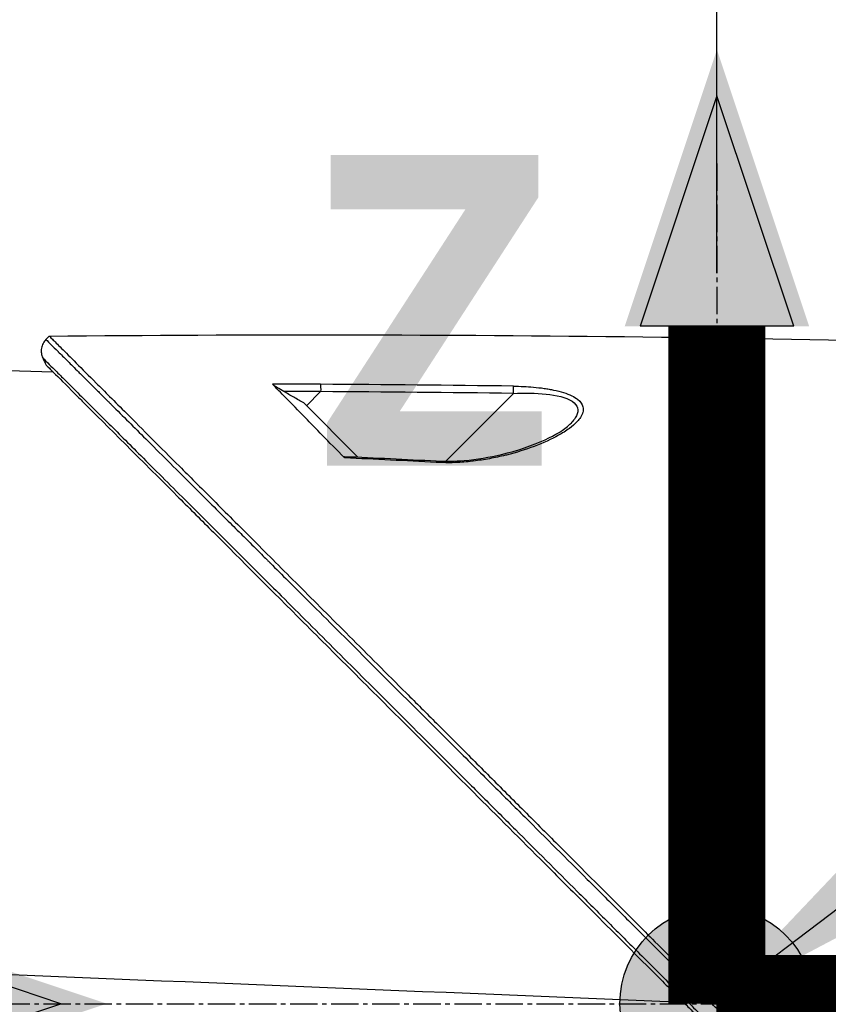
# Model space of a CAD drawing. Header units: millimetres. Extents: x 0 to 4378, y 0 to 2376.
# Tile 228 of 256: x 1491 to 1541, y 1699 to 1760. Entities that reach past the tile are written whole.
import ezdxf

# ---------------------------------------------------------------- set-up
doc = ezdxf.new("R2010")
doc.units = ezdxf.units.MM
doc.header["$LTSCALE"] = 0.2
doc.linetypes.add('CENTER2', pattern=[1.125, 0.75, -0.125, 0.125, -0.125])
for name, color, linetype in [('02_Center Line', 1, 'CENTER2'), ('07_Special Line2', 76, 'Continuous'), ('12_Before Rev.Num.', 5, 'Continuous')]:
    doc.layers.add(name, color=color, linetype=linetype)
doc.layers.add('14_Mark', color=7, linetype='Continuous', true_color=0xe03c31)
doc.styles.add('Rainbow-5.0 Style', font='malgunsl.ttf')
doc.dimstyles.new('Rainbow-5.0 Style', dxfattribs={"dimtxt": 4, "dimasz": 2.5, "dimexe": 1, "dimexo": 1, "dimgap": 1, "dimtad": 1, "dimdsep": 46, "dimtxsty": 'Rainbow-5.0 Style', "dimcen": 0, "dimclrd": 251, "dimclre": 251, "dimclrt": 7, "dimazin": 3, "dimtp": 0.1, "dimtm": 0.1, "dimtfac": 0.61, "dimtmove": 0, "dimatfit": 3, "dimfxl": 1, "dimlwd": -1, "dimlwe": -1, "dimarcsym": 1})

# ---------------------------------------------------------------- blocks, each defined once
blk = doc.blocks.new('A$C87452269')
for p, q in [((-152.18, 1137.965), (-151.972, 1138.173)), ((-162.9, 1136.258), (-151.751, 1135.971)), ((-136.07, 1133.866), (-135.196, 1134.741)), ((-127.465, 1130.441), (-123.277, 1134.63)), ((-136.246, 1134.041), (-132.901, 1130.697)), ((-118.98, 1133.751), (-118.98, 1133.751)), ((-127.558, 1130.348), (-127.557, 1130.349)), ((-150.6, 1098.529), (-150.6, 1098.529)), ((-149.8, 1098.496), (-149.8, 1098.496)), ((-149.4, 1098.48), (-149.4, 1098.48)), ((-147.8, 1098.414), (-147.8, 1098.414)), ((-147.4, 1098.398), (-147.4, 1098.398)), ((-147, 1098.382), (-147, 1098.382)), ((-143.8, 1098.251), (-143.8, 1098.251)), ((-126.376, 1097.54), (-126.376, 1097.54)), ((-121.709, 1097.349), (-121.709, 1097.349))]:
    blk.add_line(p, q)
for centre, major_axis, ratio, start_param, end_param in [((-142.435, -321.12), (1156.921, -885.229), 0.999556, 2.218747, 2.220785), ((-142.312, -325.15), (1032.994, -1031.985), 0.999657, 2.35066, 2.352222), ((-142.388, -313.612), (1152.819, -878.232), 0.999554, 2.208409, 2.216638), ((-142.272, -318.278), (1028.14, -1027.119), 0.999657, 2.342453, 2.350656), ((-176.443, 201.637), (-433.604, 822.785), 0.999764, 5.746022, 5.752107), ((-112.641, 1098.519), (-0.707, -0.708), 0.014107, 4.712384, 6.026259)]:
    blk.add_ellipse(centre, major_axis=major_axis, ratio=ratio, start_param=start_param, end_param=end_param)
for points in [[(-151.972, 1138.173), (-127.509, 1138.418), (-103.034, 1138.115), (-78.584, 1137.263)], [(-152.374, 1136.828), (-152.304, 1136.679), (-152.233, 1136.531), (-152.163, 1136.383)], [(-135.199, 1135.193), (-135.196, 1135.123), (-135.195, 1134.923), (-135.196, 1134.741)], [(-123.277, 1134.63), (-123.274, 1134.81), (-123.274, 1135.009), (-123.276, 1135.08)], [(-119.802, 1132.713), (-119.804, 1132.712), (-119.805, 1132.71), (-119.807, 1132.709)], [(-133.726, 1130.735), (-131.833, 1130.649), (-129.941, 1130.557), (-128.049, 1130.459)], [(-128.049, 1130.459), (-128.051, 1130.459), (-128.055, 1130.421), (-128.059, 1130.368)], [(-112.764, 1096.984), (-128.409, 1097.623), (-144.054, 1098.261), (-159.7, 1098.9)], [(-111.782, 1097.661), (-111.914, 1097.793), (-112.046, 1097.924), (-112.178, 1098.056)], [(-112.858, 1097.369), (-112.727, 1097.238), (-112.596, 1097.107), (-112.466, 1096.977)]]:
    blk.add_open_spline(points, degree=3)
for points, knots in [([(-152.178, 1137.964), (-152.212, 1137.93), (-152.244, 1137.892), (-152.273, 1137.852), (-152.303, 1137.812), (-152.33, 1137.769), (-152.354, 1137.723), (-152.378, 1137.678), (-152.399, 1137.63), (-152.416, 1137.58), (-152.434, 1137.531), (-152.447, 1137.479), (-152.456, 1137.427), (-152.465, 1137.375), (-152.47, 1137.322), (-152.47, 1137.27), (-152.471, 1137.217), (-152.467, 1137.165), (-152.46, 1137.114), (-152.452, 1137.063), (-152.441, 1137.013), (-152.427, 1136.965), (-152.413, 1136.917), (-152.395, 1136.871), (-152.374, 1136.828)], [0, 0, 0, 0, 0.125, 0.125, 0.125, 0.25, 0.25, 0.25, 0.375, 0.375, 0.375, 0.5, 0.5, 0.5, 0.625, 0.625, 0.625, 0.75, 0.75, 0.75, 0.875, 0.875, 0.875, 1, 1, 1, 1]), ([(-152.178, 1137.964), (-152.18, 1137.966), (-152.1, 1137.886), (-151.856, 1137.644), (-151.748, 1137.536), (-151.607, 1137.396), (-151.426, 1137.216), (-151.422, 1137.212), (-151.418, 1137.208), (-151.414, 1137.205), (-151.251, 1137.043), (-151.057, 1136.849), (-150.825, 1136.619), (-150.631, 1136.426), (-150.412, 1136.207), (-150.164, 1135.961), (-150.132, 1135.929), (-150.1, 1135.897), (-150.067, 1135.864), (-149.82, 1135.618), (-149.546, 1135.346), (-149.244, 1135.045), (-149.217, 1135.018), (-149.19, 1134.991), (-149.162, 1134.963), (-149.016, 1134.817), (-148.863, 1134.665), (-148.703, 1134.506), (-148.608, 1134.412), (-148.511, 1134.315), (-148.412, 1134.216), (-148.362, 1134.167), (-148.312, 1134.116), (-148.261, 1134.066), (-148.215, 1134.02), (-148.179, 1133.984), (-148.124, 1133.93), (-148.119, 1133.924), (-148.112, 1133.918), (-148.106, 1133.912), (-147.42, 1133.229), (-146.711, 1132.522), (-146.011, 1131.824), (-145.559, 1131.374), (-145.111, 1130.927), (-144.673, 1130.491), (-144.176, 1129.995), (-143.692, 1129.513), (-143.228, 1129.051), (-142.818, 1128.641), (-142.423, 1128.248), (-142.049, 1127.874), (-141.333, 1127.161), (-140.69, 1126.52), (-140.136, 1125.967), (-140.013, 1125.844), (-139.894, 1125.726), (-139.78, 1125.612), (-139.466, 1125.299), (-139.185, 1125.019), (-138.941, 1124.775), (-138.819, 1124.653), (-138.706, 1124.541), (-138.602, 1124.437), (-138.569, 1124.404), (-138.537, 1124.373), (-138.507, 1124.342), (-138.488, 1124.324), (-138.471, 1124.306), (-138.453, 1124.288), (-138.43, 1124.265), (-138.406, 1124.242), (-138.384, 1124.219), (-138.373, 1124.208), (-138.362, 1124.197), (-138.351, 1124.186), (-138.347, 1124.183), (-138.346, 1124.182), (-138.345, 1124.181), (-138.344, 1124.18), (-138.343, 1124.179), (-138.34, 1124.176), (-138.337, 1124.173), (-138.331, 1124.166), (-138.318, 1124.154), (-137.949, 1123.785), (-137.577, 1123.414), (-137.204, 1123.042), (-136.057, 1121.898), (-134.896, 1120.739), (-133.729, 1119.575), (-132.526, 1118.374), (-131.318, 1117.168), (-130.111, 1115.964), (-128.864, 1114.719), (-127.62, 1113.477), (-126.384, 1112.244), (-125.975, 1111.834), (-125.566, 1111.426), (-125.158, 1111.019), (-124.935, 1110.796), (-124.712, 1110.574), (-124.49, 1110.352), (-123.849, 1109.712), (-123.212, 1109.076), (-122.578, 1108.443), (-121.274, 1107.141), (-119.986, 1105.854), (-118.717, 1104.588), (-118.063, 1103.935), (-117.415, 1103.287), (-116.773, 1102.646), (-116.116, 1101.99), (-115.466, 1101.341), (-114.822, 1100.698), (-114.09, 1099.966), (-113.366, 1099.243), (-112.651, 1098.529)], [0.0000275, 0.0000275, 0.0000275, 0.0000275, 0.0859853, 0.0859853, 0.0859853, 0.1241981, 0.1241981, 0.1241981, 0.125, 0.125, 0.125, 0.1589987, 0.1589987, 0.1589987, 0.1875, 0.1875, 0.1875, 0.1911709, 0.1911709, 0.1911709, 0.21875, 0.21875, 0.21875, 0.2212271, 0.2212271, 0.2212271, 0.234375, 0.234375, 0.234375, 0.2421875, 0.2421875, 0.2421875, 0.2460938, 0.2460938, 0.2460938, 0.2496161, 0.2496161, 0.2496161, 0.25, 0.25, 0.25, 0.2912742, 0.2912742, 0.2912742, 0.3179228, 0.3179228, 0.3179228, 0.3481944, 0.3481944, 0.3481944, 0.375, 0.375, 0.375, 0.4261619, 0.4261619, 0.4261619, 0.4375, 0.4375, 0.4375, 0.46875, 0.46875, 0.46875, 0.484375, 0.484375, 0.484375, 0.4893023, 0.4893023, 0.4893023, 0.4921875, 0.4921875, 0.4921875, 0.4960938, 0.4960938, 0.4960938, 0.4980469, 0.4980469, 0.4980469, 0.4986572, 0.4986572, 0.4986572, 0.4992676, 0.4992676, 0.4992676, 0.5, 0.5, 0.5, 0.5215625, 0.5215625, 0.5215625, 0.5877727, 0.5877727, 0.5877727, 0.656049, 0.656049, 0.656049, 0.7265974, 0.7265974, 0.7265974, 0.75, 0.75, 0.75, 0.7627993, 0.7627993, 0.7627993, 0.7996666, 0.7996666, 0.7996666, 0.8755356, 0.8755356, 0.8755356, 0.9146293, 0.9146293, 0.9146293, 0.9545641, 0.9545641, 0.9545641, 1, 1, 1, 1]), ([(-151.972, 1138.173), (-151.972, 1138.173), (-151.908, 1138.108), (-151.655, 1137.855), (-151.465, 1137.666), (-150.72, 1136.92), (-149.991, 1136.192), (-148.808, 1135.008), (-148.53, 1134.73), (-147.905, 1134.106), (-147.554, 1133.754), (-146.205, 1132.406), (-145.109, 1131.309), (-143.612, 1129.812), (-143.292, 1129.493), (-142.218, 1128.419), (-141.442, 1127.642), (-139.781, 1125.982), (-138.893, 1125.094), (-137.512, 1123.713), (-137.034, 1123.235), (-136.051, 1122.252), (-135.544, 1121.745), (-134.502, 1120.703), (-133.966, 1120.166), (-132.273, 1118.474), (-131.098, 1117.299), (-129.288, 1115.489), (-128.663, 1114.864), (-127.377, 1113.578), (-126.717, 1112.918), (-125.363, 1111.564), (-124.668, 1110.869), (-123.615, 1109.816), (-123.258, 1109.459), (-122.155, 1108.356), (-121.406, 1107.607), (-119.025, 1105.227), (-117.384, 1103.584), (-115.335, 1101.537), (-114.933, 1101.135), (-113.994, 1100.196), (-113.457, 1099.658), (-112.565, 1098.766), (-112.238, 1098.44), (-111.804, 1098.006), (-111.741, 1097.943), (-111.603, 1097.804), (-111.531, 1097.732), (-111.206, 1097.407), (-111.011, 1097.212), (-110.658, 1096.859), (-110.562, 1096.763), (-110.276, 1096.477), (-110.13, 1096.331), (-109.82, 1096.022), (-109.668, 1095.87), (-109.415, 1095.617), (-109.315, 1095.516), (-109.125, 1095.326), (-109.043, 1095.245), (-108.846, 1095.048), (-108.74, 1094.941), (-108.542, 1094.743), (-108.452, 1094.653), (-107.095, 1093.298), (-105.831, 1092.033), (-103.764, 1089.965), (-102.959, 1089.16), (-101.389, 1087.591), (-100.623, 1086.825), (-99.493, 1085.694), (-99.125, 1085.327), (-98.025, 1084.226), (-97.293, 1083.495), (-93.832, 1080.034), (-91.161, 1077.363), (-88.464, 1074.666), (-88.327, 1074.529), (-88.054, 1074.256), (-87.918, 1074.12), (-87.648, 1073.85), (-87.513, 1073.715), (-87.272, 1073.474), (-87.165, 1073.367), (-86.513, 1072.716), (-85.972, 1072.174), (-85.288, 1071.49), (-85.137, 1071.339), (-84.857, 1071.059), (-84.727, 1070.929), (-84.467, 1070.669), (-84.337, 1070.539), (-84.042, 1070.244), (-83.877, 1070.08), (-83.557, 1069.76), (-83.402, 1069.605), (-83.074, 1069.276), (-82.902, 1069.104), (-82.651, 1068.853), (-82.573, 1068.775), (-82.383, 1068.585), (-82.271, 1068.473), (-82.03, 1068.232), (-81.9, 1068.102), (-81.585, 1067.787), (-81.4, 1067.602), (-81.02, 1067.222), (-80.826, 1067.028), (-80.242, 1066.444), (-79.857, 1066.059), (-79.388, 1065.591), (-79.3, 1065.502), (-79.071, 1065.274), (-78.933, 1065.135), (-78.647, 1064.849), (-78.501, 1064.703), (-78.2, 1064.403), (-78.046, 1064.248), (-77.741, 1063.943), (-77.59, 1063.793), (-77.298, 1063.5), (-77.156, 1063.358), (-76.739, 1062.942), (-76.469, 1062.672), (-75.955, 1062.158), (-75.711, 1061.913), (-75.247, 1061.449), (-75.027, 1061.229), (-74.411, 1060.613), (-74.026, 1060.229), (-73.34, 1059.543), (-73.034, 1059.236), (-72.49, 1058.692), (-72.249, 1058.451), (-71.822, 1058.025), (-71.634, 1057.836), (-71.378, 1057.581), (-71.303, 1057.505), (-71.091, 1057.294), (-70.961, 1057.164), (-70.625, 1056.827), (-70.435, 1056.638), (-70.025, 1056.228), (-69.838, 1056.041), (-69.65, 1055.853), (-69.603, 1055.806), (-69.557, 1055.759), (-69.545, 1055.748), (-69.53, 1055.732), (-69.526, 1055.729), (-69.526, 1055.729)], [-21.000836, -21.000836, -21.000836, -21.000836, -20.328863, -20.328863, -19.655828, -19.655828, -18.308332, -18.308332, -17.924512, -17.924512, -17.485993, -17.485993, -16.316696, -16.316696, -16.006668, -16.006668, -15.296307, -15.296307, -14.534305, -14.534305, -14.139555, -14.139555, -13.730091, -13.730091, -13.30546, -13.30546, -12.401825, -12.401825, -11.929878, -11.929878, -11.437802, -11.437802, -10.9252, -10.9252, -10.663362, -10.663362, -10.117833, -10.117833, -8.934625, -8.934625, -8.645977, -8.645977, -8.260408, -8.260408, -8.006475, -8.006475, -7.961161, -7.961161, -7.91407, -7.91407, -7.778509, -7.778509, -7.724161, -7.724161, -7.666804, -7.666804, -7.602838, -7.602838, -7.565627, -7.565627, -7.532521, -7.532521, -7.488032, -7.488032, -7.450837, -7.450837, -6.924212, -6.924212, -6.587553, -6.587553, -6.265466, -6.265466, -6.109966, -6.109966, -5.79866, -5.79866, -4.627003, -4.627003, -4.564096, -4.564096, -4.501625, -4.501625, -4.439084, -4.439084, -4.389917, -4.389917, -4.135415, -4.135415, -4.06302, -4.06302, -4.00074, -4.00074, -3.938004, -3.938004, -3.858125, -3.858125, -3.782258, -3.782258, -3.697501, -3.697501, -3.658476, -3.658476, -3.601749, -3.601749, -3.53559, -3.53559, -3.439968, -3.439968, -3.337887, -3.337887, -3.131131, -3.131131, -3.082568, -3.082568, -3.005474, -3.005474, -2.922888, -2.922888, -2.834293, -2.834293, -2.74619, -2.74619, -2.661641, -2.661641, -2.496608, -2.496608, -2.34096, -2.34096, -2.194458, -2.194458, -1.921626, -1.921626, -1.681164, -1.681164, -1.470918, -1.470918, -1.287493, -1.287493, -1.207074, -1.207074, -1.056347, -1.056347, -0.792008, -0.792008, -0.395398, -0.395398, -0.197631, -0.197631, -0.099394, -0.099394, 0, 0, 0, 0]), ([(-152.374, 1136.828), (-152.375, 1136.828), (-152.268, 1136.721), (-152.058, 1136.512), (-151.946, 1136.4), (-151.805, 1136.26), (-151.636, 1136.091), (-151.467, 1135.923), (-151.27, 1135.726), (-151.047, 1135.504), (-150.824, 1135.282), (-150.575, 1135.034), (-150.303, 1134.762), (-150.03, 1134.49), (-149.733, 1134.194), (-149.415, 1133.876), (-149.096, 1133.558), (-148.755, 1133.218), (-148.395, 1132.859), (-147.758, 1132.224), (-147.062, 1131.529), (-146.315, 1130.784), (-145.892, 1130.361), (-145.452, 1129.923), (-144.998, 1129.47), (-144.537, 1129.01), (-144.062, 1128.536), (-143.574, 1128.049), (-142.604, 1127.08), (-141.583, 1126.061), (-140.524, 1125.003), (-139.997, 1124.477), (-139.46, 1123.942), (-138.915, 1123.398), (-138.491, 1122.974), (-138.062, 1122.545), (-137.628, 1122.112), (-136.512, 1120.997), (-135.365, 1119.852), (-134.195, 1118.683), (-133.023, 1117.513), (-131.828, 1116.32), (-130.616, 1115.109), (-129.403, 1113.897), (-128.172, 1112.667), (-126.928, 1111.425), (-126.306, 1110.803), (-125.68, 1110.179), (-125.052, 1109.551), (-124.424, 1108.923), (-123.793, 1108.293), (-123.16, 1107.66), (-121.893, 1106.395), (-120.617, 1105.12), (-119.336, 1103.84), (-118.695, 1103.2), (-118.053, 1102.559), (-117.41, 1101.916), (-116.766, 1101.274), (-116.122, 1100.63), (-115.478, 1099.986), (-114.761, 1099.27), (-114.044, 1098.554), (-113.327, 1097.837)], [0, 0, 0, 0, 0.0671031, 0.0671031, 0.0671031, 0.1029277, 0.1029277, 0.1029277, 0.1387919, 0.1387919, 0.1387919, 0.1747111, 0.1747111, 0.1747111, 0.2106779, 0.2106779, 0.2106779, 0.2467042, 0.2467042, 0.2467042, 0.3103939, 0.3103939, 0.3103939, 0.3465771, 0.3465771, 0.3465771, 0.383319, 0.383319, 0.383319, 0.4564224, 0.4564224, 0.4564224, 0.4927866, 0.4927866, 0.4927866, 0.5210907, 0.5210907, 0.5210907, 0.5939582, 0.5939582, 0.5939582, 0.6669229, 0.6669229, 0.6669229, 0.7399622, 0.7399622, 0.7399622, 0.7765034, 0.7765034, 0.7765034, 0.8130598, 0.8130598, 0.8130598, 0.886194, 0.886194, 0.886194, 0.9227702, 0.9227702, 0.9227702, 0.9593497, 0.9593497, 0.9593497, 1, 1, 1, 1]), ([(-152.163, 1136.383), (-152.163, 1136.383), (-152.133, 1136.353), (-152.015, 1136.235), (-151.927, 1136.147), (-151.791, 1136.01), (-151.771, 1135.991), (-151.751, 1135.971)], [0, 0, 0, 0, 0.2643321, 0.2643321, 0.528758, 0.528758, 0.5707059, 0.5707059, 0.5707059, 0.5707059]), ([(-152.163, 1136.383), (-152.163, 1136.383), (-152.163, 1136.383), (-151.402, 1135.622), (-150.959, 1135.179), (-150.225, 1134.445), (-150.052, 1134.272), (-148.408, 1132.628), (-146.353, 1130.573), (-143.272, 1127.492), (-142.561, 1126.781), (-140.083, 1124.303), (-138.204, 1122.424), (-135.201, 1119.421), (-134.123, 1118.343), (-131.86, 1116.08), (-130.669, 1114.889), (-128.152, 1112.372), (-126.821, 1111.041), (-124.016, 1108.236), (-122.538, 1106.758), (-120.277, 1104.497), (-119.501, 1103.722), (-117.421, 1101.641), (-116.111, 1100.332), (-114.483, 1098.703), (-114.157, 1098.378), (-113.624, 1097.844), (-113.426, 1097.647), (-113.015, 1097.236), (-112.857, 1097.078), (-112.516, 1096.736), (-112.336, 1096.556), (-111.999, 1096.22), (-111.843, 1096.064), (-111.405, 1095.626), (-111.124, 1095.345), (-110.765, 1094.985), (-110.686, 1094.907), (-110.516, 1094.736), (-110.426, 1094.647), (-110.116, 1094.337), (-109.962, 1094.183), (-109.363, 1093.584), (-108.955, 1093.176), (-106.899, 1091.12), (-105.242, 1089.463), (-102.838, 1087.059), (-102.078, 1086.299), (-99.864, 1084.084), (-98.416, 1082.637), (-95.675, 1079.896), (-94.376, 1078.597), (-92.508, 1076.729), (-91.925, 1076.146), (-90.215, 1074.436), (-89.1, 1073.321), (-86.997, 1071.218), (-86.005, 1070.227), (-84.145, 1068.366), (-83.271, 1067.492), (-82.032, 1066.254), (-81.646, 1065.867), (-80.909, 1065.131), (-80.559, 1064.78), (-79.566, 1063.788), (-78.944, 1063.165), (-77.819, 1062.041), (-77.313, 1061.534), (-75.982, 1060.203), (-75.205, 1059.426), (-74.258, 1058.479), (-74.012, 1058.233), (-73.372, 1057.593), (-73.009, 1057.23), (-72.212, 1056.433), (-71.844, 1056.065), (-71.532, 1055.753), (-71.477, 1055.698), (-71.359, 1055.581), (-71.306, 1055.527), (-71.235, 1055.456), (-71.217, 1055.438), (-71.217, 1055.438)], [-15.738203, -15.738203, -15.738203, -15.738203, -14.793481, -14.793481, -14.173934, -14.173934, -13.996984, -13.996984, -12.579476, -12.579476, -12.176243, -12.176243, -11.215253, -11.215253, -10.695697, -10.695697, -10.142358, -10.142358, -9.539575, -9.539575, -8.883963, -8.883963, -8.543526, -8.543526, -7.972636, -7.972636, -7.829924, -7.829924, -7.73886, -7.73886, -7.680875, -7.680875, -7.616244, -7.616244, -7.560081, -7.560081, -7.459116, -7.459116, -7.430908, -7.430908, -7.397967, -7.397967, -7.318024, -7.318024, -7.146824, -7.146824, -6.455961, -6.455961, -6.135134, -6.135134, -5.518203, -5.518203, -4.951279, -4.951279, -4.691225, -4.691225, -4.182012, -4.182012, -3.710062, -3.710062, -3.272291, -3.272291, -3.069642, -3.069642, -2.879581, -2.879581, -2.522736, -2.522736, -2.208798, -2.208798, -1.659444, -1.659444, -1.453529, -1.453529, -1.091939, -1.091939, -0.546675, -0.546675, -0.410051, -0.410051, -0.205023, -0.205023, 0, 0, 0, 0]), ([(-137.477, 1134.751), (-137.619, 1134.833), (-137.751, 1134.913), (-137.942, 1135.035), (-138.008, 1135.08), (-138.085, 1135.136), (-138.107, 1135.153), (-138.143, 1135.183), (-138.157, 1135.195), (-138.167, 1135.206)], [0, 0, 0, 0, 0.049407, 0.049407, 0.0845377, 0.0845377, 0.1006426, 0.1006426, 0.1144911, 0.1144911, 0.1144911, 0.1144911]), ([(-133.711, 1130.646), (-134.721, 1131.655), (-135.53, 1132.502), (-137.048, 1134.056), (-137.731, 1134.746), (-138.167, 1135.206)], [0.000003, 0.000003, 0.000003, 0.000003, 0.596138, 0.596138, 1.498187, 1.498187, 1.498187, 1.498187]), ([(-136.246, 1134.041), (-136.451, 1134.159), (-136.656, 1134.277), (-137.066, 1134.514), (-137.271, 1134.632), (-137.477, 1134.751)], [-0.1420846, -0.1420846, -0.1420846, -0.1420846, -0.071052, -0.071052, 0, 0, 0, 0]), ([(-123.276, 1135.08), (-123.063, 1135.077), (-122.853, 1135.071), (-122.648, 1135.061), (-122.443, 1135.051), (-122.276, 1135.04), (-122.046, 1135.02), (-121.817, 1135), (-121.598, 1134.975), (-121.389, 1134.945), (-121.274, 1134.929), (-121.171, 1134.913), (-121.065, 1134.894), (-120.979, 1134.879), (-120.891, 1134.863), (-120.794, 1134.842), (-120.363, 1134.753), (-119.985, 1134.64), (-119.662, 1134.482), (-119.53, 1134.417), (-119.411, 1134.344), (-119.314, 1134.268), (-119.113, 1134.109), (-119.027, 1133.953), (-118.99, 1133.801), (-118.963, 1133.691), (-118.966, 1133.564), (-118.995, 1133.45), (-119.001, 1133.428), (-119.007, 1133.408), (-119.014, 1133.389), (-119.031, 1133.337), (-119.055, 1133.284), (-119.084, 1133.232), (-119.1, 1133.202), (-119.118, 1133.173), (-119.137, 1133.143), (-119.192, 1133.059), (-119.274, 1132.959), (-119.339, 1132.889), (-119.469, 1132.748), (-119.631, 1132.608), (-119.823, 1132.467), (-119.92, 1132.395), (-120.034, 1132.318), (-120.151, 1132.244), (-120.266, 1132.173), (-120.383, 1132.104), (-120.49, 1132.044), (-120.924, 1131.802), (-121.444, 1131.566), (-121.999, 1131.356), (-122.536, 1131.153), (-123.078, 1130.981), (-123.706, 1130.823), (-123.727, 1130.818), (-123.747, 1130.813), (-123.768, 1130.807), (-124.096, 1130.727), (-124.426, 1130.655), (-124.758, 1130.595), (-125.09, 1130.534), (-125.389, 1130.487), (-125.764, 1130.443), (-125.782, 1130.441), (-125.799, 1130.439), (-125.817, 1130.437), (-126.172, 1130.396), (-126.495, 1130.37), (-126.871, 1130.355), (-126.891, 1130.355), (-126.911, 1130.354), (-126.931, 1130.353), (-127.298, 1130.341), (-127.6, 1130.344), (-128.059, 1130.368)], [0, 0, 0, 0, 0.03125, 0.03125, 0.03125, 0.0625, 0.0625, 0.0625, 0.09375, 0.09375, 0.09375, 0.110985, 0.110985, 0.110985, 0.125, 0.125, 0.125, 0.1875, 0.1875, 0.1875, 0.213151, 0.213151, 0.213151, 0.266654, 0.266654, 0.266654, 0.305187, 0.305187, 0.305187, 0.3125, 0.3125, 0.3125, 0.332554, 0.332554, 0.332554, 0.34375, 0.34375, 0.34375, 0.375, 0.375, 0.375, 0.4375, 0.4375, 0.4375, 0.469225, 0.469225, 0.469225, 0.5, 0.5, 0.5, 0.625, 0.625, 0.625, 0.746043, 0.746043, 0.746043, 0.75, 0.75, 0.75, 0.8125, 0.8125, 0.8125, 0.875, 0.875, 0.875, 0.877935, 0.877935, 0.877935, 0.9375, 0.9375, 0.9375, 0.940676, 0.940676, 0.940676, 1, 1, 1, 1]), ([(-123.277, 1134.63), (-122.587, 1134.664), (-121.911, 1134.659), (-120.621, 1134.524), (-120.021, 1134.386), (-119.294, 1133.911), (-119.222, 1133.576), (-119.473, 1133.066), (-119.618, 1132.888), (-119.802, 1132.713)], [0, 0, 0, 0, 0.125, 0.125, 0.25, 0.25, 0.375, 0.375, 0.4429497, 0.4429497, 0.4429497, 0.4429497]), ([(-128.049, 1130.459), (-127.473, 1130.43), (-126.89, 1130.438), (-125.527, 1130.551), (-124.748, 1130.684), (-123.036, 1131.09), (-122.105, 1131.402), (-120.707, 1132.053), (-120.149, 1132.385), (-119.808, 1132.708)], [0, 0, 0, 0, 0.1731548, 0.1731548, 0.4163571, 0.4163571, 0.7396751, 0.7396751, 0.9899824, 0.9899824, 0.9899824, 0.9899824]), ([(-133.711, 1130.646), (-133.721, 1130.656), (-133.73, 1130.666), (-133.745, 1130.684), (-133.75, 1130.692), (-133.76, 1130.712), (-133.76, 1130.722), (-133.75, 1130.733), (-133.74, 1130.735), (-133.726, 1130.735)], [0.00000015, 0.00000015, 0.00000015, 0.00000015, 0.00611289, 0.00611289, 0.01218263, 0.01218263, 0.02278958, 0.02278958, 0.03285016, 0.03285016, 0.03285016, 0.03285016]), ([(-113.327, 1097.837), (-113.314, 1097.824), (-113.301, 1097.811), (-113.287, 1097.797), (-113.144, 1097.654), (-113.001, 1097.511), (-112.858, 1097.369)], [0, 0, 0, 0, 0.084771, 0.084771, 0.084771, 1, 1, 1, 1]), ([(-112.178, 1098.056), (-112.214, 1098.02), (-112.251, 1097.983), (-112.288, 1097.946), (-112.325, 1097.909), (-112.362, 1097.871), (-112.399, 1097.834), (-112.436, 1097.797), (-112.473, 1097.76), (-112.508, 1097.725), (-112.543, 1097.689), (-112.577, 1097.655), (-112.609, 1097.623), (-112.64, 1097.591), (-112.669, 1097.561), (-112.696, 1097.534), (-112.723, 1097.507), (-112.747, 1097.483), (-112.768, 1097.462), (-112.789, 1097.44), (-112.807, 1097.422), (-112.822, 1097.406), (-112.837, 1097.391), (-112.849, 1097.378), (-112.858, 1097.369)], [0, 0, 0, 0, 0.125, 0.125, 0.125, 0.25, 0.25, 0.25, 0.375, 0.375, 0.375, 0.5, 0.5, 0.5, 0.625, 0.625, 0.625, 0.75, 0.75, 0.75, 0.875, 0.875, 0.875, 1, 1, 1, 1]), ([(-111.782, 1097.661), (-111.818, 1097.625), (-111.855, 1097.588), (-111.892, 1097.551), (-111.93, 1097.514), (-111.967, 1097.476), (-112.004, 1097.439), (-112.041, 1097.402), (-112.078, 1097.366), (-112.113, 1097.33), (-112.148, 1097.295), (-112.182, 1097.261), (-112.214, 1097.229), (-112.246, 1097.197), (-112.276, 1097.168), (-112.302, 1097.141), (-112.329, 1097.114), (-112.353, 1097.09), (-112.374, 1097.068), (-112.396, 1097.047), (-112.414, 1097.029), (-112.429, 1097.013), (-112.444, 1096.998), (-112.457, 1096.986), (-112.466, 1096.977)], [0, 0, 0, 0, 0.125, 0.125, 0.125, 0.25, 0.25, 0.25, 0.375, 0.375, 0.375, 0.5, 0.5, 0.5, 0.625, 0.625, 0.625, 0.75, 0.75, 0.75, 0.875, 0.875, 0.875, 1, 1, 1, 1]), ([(-110.045, 1095.924), (-110.335, 1096.214), (-110.624, 1096.503), (-110.914, 1096.793), (-111.203, 1097.082), (-111.493, 1097.372), (-111.782, 1097.661)], [0, 0, 0, 0, 0.499983, 0.499983, 0.499983, 1, 1, 1, 1]), ([(-112.466, 1096.977), (-112.176, 1096.687), (-111.887, 1096.398), (-111.597, 1096.108), (-111.308, 1095.819), (-111.019, 1095.529), (-110.729, 1095.24)], [0, 0, 0, 0, 0.500049, 0.500049, 0.500049, 1, 1, 1, 1])]:
    blk.add_open_spline(points, degree=3, knots=knots)
blk.add_rational_spline([(-112.178, 1098.056), (-112.335, 1098.214), (-112.493, 1098.371), (-112.651, 1098.529)], [1, 1.00000000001, 1.00000000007, 1], degree=3)
at = {"layer": '02_Center Line', "ltscale": 11.288275}
for p, q in [((-110.7, 1148.844), (-110.7, 922.279)), ((-220.904, 1096.9), (-46.548, 1096.9))]:
    blk.add_line(p, q, dxfattribs=at)
blk = doc.blocks.new('*D148')
at = {"color": 251, "linetype": 'ByBlock', "transparency": 16777216}
for p, q in [((1437.646, 1733.632), (1437.646, 1816.218)), ((1534.346, 1744.324), (1534.346, 1816.218)), ((1447.646, 1812.218), (1524.346, 1812.218))]:
    blk.add_line(p, q, dxfattribs=at)
at = {"color": 251, "transparency": 16777216}
for points in [[(1447.646, 1813.885), (1447.646, 1810.551), (1437.646, 1812.218)], [(1524.346, 1813.885), (1524.346, 1810.551), (1534.346, 1812.218)]]:
    blk.add_solid(points, dxfattribs=at)
at = {"layer": 'Defpoints', "color": 0, "transparency": 16777216}
for p in [(1534.346, 1812.218), (1534.346, 1740.324), (1437.646, 1729.632)]:
    blk.add_point(p, dxfattribs=at)
at = {"color": 7, "transparency": 16777216, "insert": (1485.996, 1824.49), "char_height": 16, "attachment_point": 5, "style": 'Rainbow-5.0 Style'}
blk.add_mtext('96.7', dxfattribs=at)
blk = doc.blocks.new('*D149')
at = {"color": 251, "linetype": 'ByBlock', "transparency": 16777216}
for p, q in [((1534.346, 1744.324), (1534.346, 1816.218)), ((1645.046, 1633.624), (1645.046, 1816.218)), ((1544.346, 1812.218), (1635.046, 1812.218))]:
    blk.add_line(p, q, dxfattribs=at)
at = {"color": 251, "transparency": 16777216}
for points in [[(1544.346, 1813.885), (1544.346, 1810.551), (1534.346, 1812.218)], [(1635.046, 1813.885), (1635.046, 1810.551), (1645.046, 1812.218)]]:
    blk.add_solid(points, dxfattribs=at)
at = {"layer": 'Defpoints', "color": 0, "transparency": 16777216}
for p in [(1645.046, 1812.218), (1534.346, 1740.324), (1645.046, 1629.624)]:
    blk.add_point(p, dxfattribs=at)
at = {"color": 7, "transparency": 16777216, "insert": (1589.696, 1824.539), "char_height": 16, "attachment_point": 5, "style": 'Rainbow-5.0 Style'}
blk.add_mtext('110.7', dxfattribs=at)
blk = doc.blocks.new('A$C46360d6a')
at = {"layer": '07_Special Line2'}
blk.add_hatch(color=256, dxfattribs=at).paths.add_polyline_path([(49.156, 0), (34.9, 4.752), (34.9, -4.752)])
for p, q in [((46.78, 0), (34.9, 3.96)), ((34.9, -3.96), (46.78, 0))]:
    blk.add_line(p, q, dxfattribs=at)
blk = doc.blocks.new('A$Cc9315064')
at = {"layer": '12_Before Rev.Num.'}
blk.add_hatch(color=256, dxfattribs=at).paths.add_polyline_path([(0, 49.156), (-4.752, 34.9), (4.752, 34.9)])
at = {"layer": '14_Mark'}
h = blk.add_hatch(color=256, dxfattribs=at)
h.dxf.hatch_style = 1
h.paths.add_polyline_path([(5, 0, 1), (-5, 0, 1)])
at = {"layer": '07_Special Line2', "const_width": 5}
blk.add_lwpolyline([(34.9, 0), (0, 0)], dxfattribs=at)
at = {"layer": '12_Before Rev.Num.'}
for p, q in [((0, 46.78), (-3.96, 34.9)), ((3.96, 34.9), (0, 46.78)), ((3.96, 34.9), (-3.96, 34.9))]:
    blk.add_line(p, q, dxfattribs=at)
at = {"layer": '12_Before Rev.Num.', "const_width": 5}
blk.add_lwpolyline([(0, 34.9), (0, 0)], dxfattribs=at)
at = {"layer": '14_Mark'}
blk.add_circle((0, 0), 5, dxfattribs=at)
at = {"layer": '12_Before Rev.Num.', "insert": (-20.587, 35.725), "char_height": 16, "attachment_point": 4, "style": 'Rainbow-5.0 Style'}
blk.add_mtext('{\\fMalgun Gothic Semilight|b1|i0|c129|p50;Z}', dxfattribs=at)

msp = doc.modelspace()

# ---------------------------------------------------------------- block references
at = {"xscale": 1.2, "yscale": 1.2, "zscale": 1.2}
for name, p in [('A$C46360d6a', (1437.646, 1699.157)), ('A$Cc9315064', (1534.346, 1699.157))]:
    msp.add_blockref(name, p, dxfattribs=at)
msp.add_blockref('A$C87452269', (1645.046, 602.257))

# ---------------------------------------------------------------- dimensions: what is measured, and where the dimension line sits
for base, p1, p2, picture, middle in [((1534.346, 1812.218), (1437.646, 1729.632), (1534.346, 1740.324), '*D148', (1485.996, 1824.49)), ((1645.046, 1812.218), (1534.346, 1740.324), (1645.046, 1629.624), '*D149', (1589.696, 1824.539))]:
    dim = msp.add_linear_dim(base=base, p1=p1, p2=p2, dimstyle='Rainbow-5.0 Style', override={"dimscale": 4, "dimtol": 0, "dimlim": 0, "dimtp": 0.1, "dimtm": 0.1, "dimtfac": 0.61, "dimtdec": 2, "dimtolj": 0, "dimtzin": 8})
    dim.commit()
    dim.dimension.update_dxf_attribs({"geometry": picture, "text_midpoint": middle})

# ---------------------------------------------------------------- leaders
at = {"annotation_type": 0, "has_hookline": 1, "hookline_direction": 0, "text_width": 122.213}
msp.add_leader([(1534.025, 1699.157), (1694.386, 1820.739), (1706.886, 1820.739)], dimstyle='Rainbow-5.0 Style', override={"dimscale": 5, "dimgap": 1, "dimtad": 1}, dxfattribs=at)

doc.saveas('drawing.dxf')
